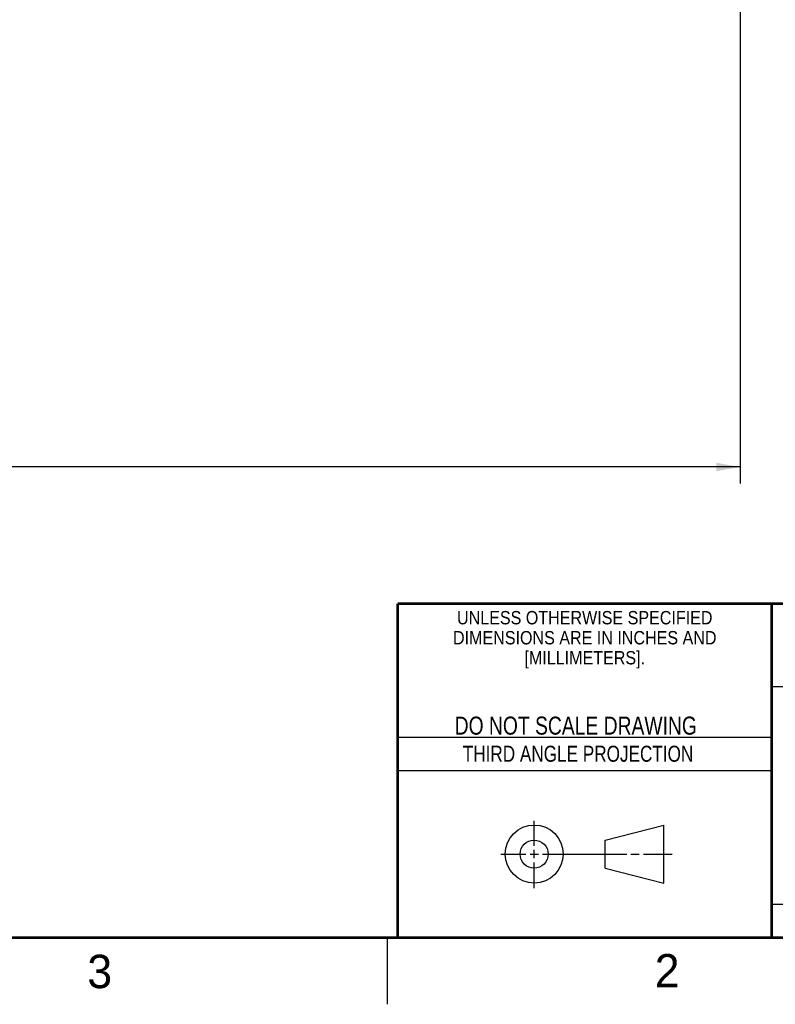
# Model space of a CAD drawing. Header units: inches. Extents: x 0 to 34, y 0 to 22.
# Tile 29 of 36: x 22.7 to 28.4, y 0 to 7.4. Entities that reach past the tile are written whole.
import ezdxf

# ---------------------------------------------------------------- set-up
doc = ezdxf.new("R2010")
doc.units = ezdxf.units.IN
doc.header["$LTSCALE"] = 1.87
doc.header["$MEASUREMENT"] = 0
doc.layers.get('0').update_dxf_attribs({"linetype": 'CONTINUOUS'})
doc.layers.add('DIMENSIONS', color=7, linetype='CONTINUOUS')
doc.styles.get("Standard").update_dxf_attribs({"font": 'txt', "width": 0.8})
doc.styles.add('TEXTSTYLE_2', font='txt')
doc.styles.add('TEXTSTYLE_3', font='txt', dxfattribs={"width": 0.9})
doc.dimstyles.new('DIMSTYLE_1', dxfattribs={"dimtxt": 0.125, "dimasz": 0.18, "dimexe": 0.125, "dimexo": 0.0625, "dimgap": 0.0625, "dimtad": 0, "dimtih": 1, "dimtoh": 1, "dimlfac": 0.5, "dimzin": 4, "dimdsep": 46, "dimtxsty": 'STANDARD', "dimblk": '_FILLED', "dimblk1": '_FILLED', "dimblk2": '_FILLED', "dimcen": 0.09, "dimadec": 0, "dimazin": 0, "dimtp": 0.001, "dimtm": 0.001, "dimtfac": 1, "dimtofl": 0, "dimtmove": 0, "dimatfit": 3, "dimldrblk": '_FILLED', "dimfxl": 1, "dimtolj": 1, "dimtzin": 4, "dimarcsym": 0})

# ---------------------------------------------------------------- blocks, each defined once
blk = doc.blocks.new('_FILLED')
at = {"color": 0, "linetype": 'BYBLOCK'}
blk.add_solid([(0, 0), (-1, 0.174), (-1, -0.174)], dxfattribs=at)
blk = doc.blocks.new('*D8')
at = {"layer": 'DIMENSIONS', "color": 2, "linetype": 'CONTINUOUS'}
for p, q in [((28.1438, 11.9381), (28.1438, 3.8999)), ((13.5391, 6.2337), (13.5391, 3.8999)), ((13.5391, 4.0249), (20.1664, 4.0249)), ((28.1438, 4.0249), (21.5164, 4.0249))]:
    blk.add_line(p, q, dxfattribs=at)
at = {"layer": 'DIMENSIONS', "color": 2, "linetype": 'CONTINUOUS', "xscale": 0.18, "yscale": 0.18, "zscale": 0.18, "rotation": 180}
blk.add_blockref('_FILLED', (13.5391, 4.0249), dxfattribs=at)
at = {"layer": 'DIMENSIONS', "color": 2, "linetype": 'CONTINUOUS', "xscale": 0.18, "yscale": 0.18, "zscale": 0.18}
blk.add_blockref('_FILLED', (28.1438, 4.0249), dxfattribs=at)
at = {"layer": 'DIMENSIONS', "color": 2, "linetype": 'CONTINUOUS', "insert": (20.8414, 4.0874), "char_height": 0.125, "width": 1.225, "attachment_point": 2, "line_spacing_factor": 0.9}
blk.add_mtext('7.30{\\Ftxt.shx;\\W1.000000;\\H0.125000; }[185.5]', dxfattribs=at)

msp = doc.modelspace()

# ---------------------------------------------------------------- linework, layer by layer
at = {"color": 2, "linetype": 'CONTINUOUS'}
for p, q in [((28.38, 2.38), (28.61, 2.38)), ((25.58, 2), (28.38, 2)), ((25.58, 1.75), (28.38, 1.75)), ((26.6016, 1.1882), (26.6016, 1.375)), ((26.3514, 1.1257), (26.5391, 1.1257)), ((26.5703, 1.1257), (26.6328, 1.1257)), ((26.6016, 1.0944), (26.6016, 1.1569)), ((26.6641, 1.1257), (27.2943, 1.1257)), ((27.3256, 1.1257), (27.3881, 1.1257)), ((27.4193, 1.1257), (27.6351, 1.1257)), ((26.6016, 0.8704), (26.6016, 1.0632)), ((28.38, 0.75), (33.5, 0.75)), ((25.5, 0.5), (25.5, 0))]:
    msp.add_line(p, q, dxfattribs=at)
at = {"color": 7, "linetype": 'CONTINUOUS'}
for p, q in [((27.1331, 1.23), (27.5726, 1.3428)), ((27.5726, 0.9086), (27.5726, 1.3428)), ((27.1331, 1.02), (27.1331, 1.23)), ((27.1331, 1.02), (27.5726, 0.9086))]:
    msp.add_line(p, q, dxfattribs=at)
at = {"color": 7, "linetype": 'CONTINUOUS', "const_width": 0.02}
for points in [[(25.58, 3), (33.5, 3)], [(25.58, 3), (25.58, 0.5)], [(28.38, 3), (28.38, 0.5)], [(0.5, 0.5), (33.5, 0.5)]]:
    msp.add_lwpolyline(points, dxfattribs=at)
at = {"color": 7, "linetype": 'CONTINUOUS'}
for centre, radius in [((26.6016, 1.1257), 0.2171), ((26.601, 1.125), 0.105)]:
    msp.add_circle(centre, radius, dxfattribs=at)

# ---------------------------------------------------------------- texts
at = {"color": 2, "linetype": 'CONTINUOUS', "line_spacing_factor": 0.9}
for s, insert, char_height, width, attachment_point, style in [('UNLESS OTHERWISE SPECIFIED', (26.9799, 2.9459), 0.1, 2.34, 2, 'TEXTSTYLE_3'), ('DIMENSIONS ARE IN INCHES AND', (26.9799, 2.7959), 0.1, 2.52, 2, 'TEXTSTYLE_3'), ('[MILLIMETERS].', (26.9799, 2.6459), 0.1, 1.26, 2, 'TEXTSTYLE_3'), ('3', (23.2555, 0.371), 0.25, 0.25, 1, 'TEXTSTYLE_2'), ('2', (27.5035, 0.3763), 0.25, 0.25, 1, 'TEXTSTYLE_2')]:
    msp.add_mtext(s, dxfattribs=dict(at, insert=insert, char_height=char_height, width=width, attachment_point=attachment_point, style=style))
at = {"color": 7, "linetype": 'CONTINUOUS', "insert": (26.9127, 2.1549), "char_height": 0.135, "width": 2.16, "attachment_point": 2, "line_spacing_factor": 0.9}
msp.add_mtext('DO NOT SCALE DRAWING', dxfattribs=at)
at = {"color": 2, "linetype": 'CONTINUOUS', "insert": (26.9296, 1.9368), "char_height": 0.12, "width": 2.112, "attachment_point": 2, "line_spacing_factor": 0.9}
msp.add_mtext('THIRD ANGLE PROJECTION', dxfattribs=at)

# ---------------------------------------------------------------- dimensions: what is measured, and where the dimension line sits
at = {"layer": 'DIMENSIONS', "color": 2, "linetype": 'CONTINUOUS'}
dim = msp.add_linear_dim(base=(28.1438, 4.0249), p1=(13.5391, 6.2962), p2=(28.1438, 12.0006), dimstyle='DIMSTYLE_1', dxfattribs=at)
dim.commit()
dim.dimension.update_dxf_attribs({"geometry": '*D8', "text_midpoint": (20.8414, 4.0249), "dimtype": 160})

doc.saveas('drawing.dxf')
